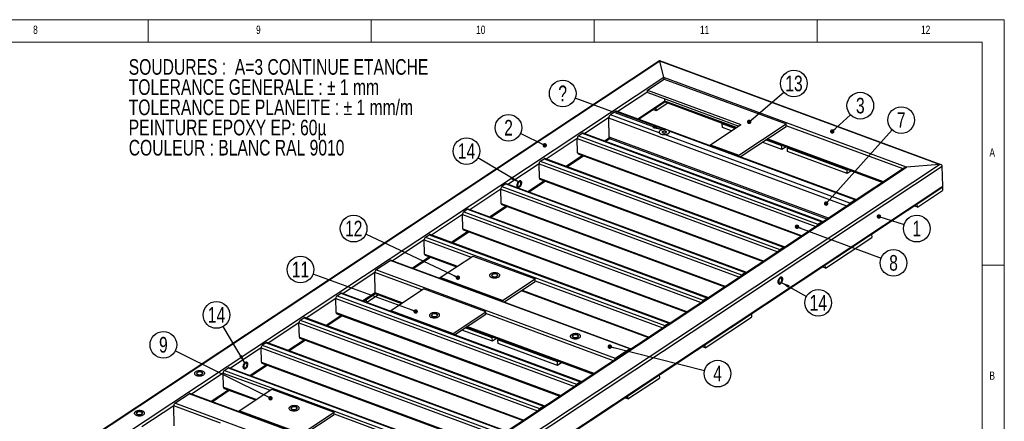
# Model space of a CAD drawing. Header units: millimetres. Extents: x 5 to 589, y 5 to 415.
# Tile 18 of 18: x 368 to 589, y 325 to 415. Entities that reach past the tile are written whole.
import ezdxf

# ---------------------------------------------------------------- set-up
doc = ezdxf.new("R2010")
doc.units = ezdxf.units.MM
doc.layers.add('NOTES', color=6, linetype='Continuous')
doc.layers.add('TRAIT-FINS', color=9, linetype='Continuous')
doc.layers.add('TRAIT-FORT', color=4, linetype='Continuous', lineweight=25)
doc.styles.add('SLDTEXTSTYLE0', font='TXT', dxfattribs={"width": 0.75})
doc.dimstyles.new('SLDDIMSTYLE3', dxfattribs={"dimtxt": 0.18, "dimasz": 1, "dimexe": 0, "dimexo": 0.0625, "dimgap": 0, "dimtad": 0, "dimtih": 1, "dimtoh": 1, "dimdec": 0, "dimrnd": 1e-09, "dimzin": 0, "dimdsep": 46, "dimtxsty": 'Standard', "dimblk1": 'DOT', "dimblk2": 'DOT', "dimsah": 1, "dimcen": 0.09, "dimadec": 0, "dimazin": 0, "dimtfac": 1, "dimtdec": 0, "dimtofl": 0, "dimtmove": 0, "dimatfit": 3, "dimldrblk": 'DOT', "dimfxl": 1, "dimfrac": 2, "dimtolj": 1, "dimtzin": 0, "dimarcsym": 0})
doc.dimstyles.new('SLDDIMSTYLE8', dxfattribs={"dimtxt": 0.18, "dimasz": 2, "dimexe": 0, "dimexo": 0.0625, "dimgap": 0, "dimtad": 0, "dimtih": 1, "dimtoh": 1, "dimdec": 0, "dimrnd": 1e-09, "dimzin": 0, "dimdsep": 46, "dimtxsty": 'Standard', "dimsah": 1, "dimcen": 0.09, "dimadec": 0, "dimazin": 0, "dimtfac": 2, "dimtdec": 0, "dimtofl": 0, "dimtmove": 0, "dimatfit": 3, "dimfxl": 1, "dimfrac": 2, "dimtolj": 1, "dimtzin": 0, "dimarcsym": 0})

# ---------------------------------------------------------------- blocks, each defined once
blk = doc.blocks.new('SW_NOTE_0')
at = {"layer": 'NOTES', "color": 0, "char_height": 3.5, "attachment_point": 1, "style": 'SLDTEXTSTYLE0'}
for s, insert in [('SOUDURES :  A=3 CONTINUE ETANCHE', (0, 4.51)), ('TOLERANCE GENERALE : ± 1 mm', (0, -0.01)), ('TOLERANCE DE PLANEITE : ± 1 mm/m', (0, -4.54)), ('PEINTURE EPOXY EP: 60µ', (0, -9.07)), ('COULEUR : BLANC RAL 9010', (0, -13.59))]:
    blk.add_mtext(s, dxfattribs=dict(at, insert=insert))
blk = doc.blocks.new('SW_NOTE_10')
at = {"layer": 'NOTES', "color": 0}
blk.add_circle((2.85, -0.91), 2.99, dxfattribs=at)
at = {"layer": 'NOTES', "color": 0, "insert": (2.85, 0.86), "char_height": 3.5, "attachment_point": 2, "style": 'SLDTEXTSTYLE0'}
blk.add_mtext('1', dxfattribs=at)
blk = doc.blocks.new('_DOT')
at = {"color": 0, "linetype": 'ByBlock', "lineweight": -2}
blk.add_line((-0.5, 0), (-1, 0), dxfattribs=at)
at = {"color": 0, "linetype": 'ByBlock', "const_width": 0.5}
blk.add_lwpolyline([(-0.25, 0, 1), (0.25, 0, 1)], format="xyb", close=True, dxfattribs=at)
blk = doc.blocks.new('SW_NOTE_11')
at = {"layer": 'NOTES', "color": 0}
blk.add_circle((2.62, -1.44), 2.99, dxfattribs=at)
at = {"layer": 'NOTES', "color": 0, "insert": (2.63, 0.32), "char_height": 3.5, "attachment_point": 2, "style": 'SLDTEXTSTYLE0'}
blk.add_mtext('14', dxfattribs=at)
blk = doc.blocks.new('SW_NOTE_12')
at = {"layer": 'NOTES', "color": 0}
blk.add_circle((2.9, -0.73), 2.99, dxfattribs=at)
at = {"layer": 'NOTES', "color": 0, "insert": (2.9, 1.04), "char_height": 3.5, "attachment_point": 2, "style": 'SLDTEXTSTYLE0'}
blk.add_mtext('4', dxfattribs=at)
blk = doc.blocks.new('SW_NOTE_14')
at = {"layer": 'NOTES', "color": 0}
blk.add_circle((2.27, 1.94), 2.99, dxfattribs=at)
at = {"layer": 'NOTES', "color": 0, "insert": (2.28, 3.71), "char_height": 3.5, "attachment_point": 2, "style": 'SLDTEXTSTYLE0'}
blk.add_mtext('13', dxfattribs=at)
blk = doc.blocks.new('SW_NOTE_15')
at = {"layer": 'NOTES', "color": 0}
blk.add_circle((2.2, 2.02), 2.99, dxfattribs=at)
at = {"layer": 'NOTES', "color": 0, "insert": (2.2, 3.79), "char_height": 3.5, "attachment_point": 2, "style": 'SLDTEXTSTYLE0'}
blk.add_mtext('3', dxfattribs=at)
blk = doc.blocks.new('SW_NOTE_16')
at = {"layer": 'NOTES', "color": 0}
blk.add_circle((-2.69, 1.3), 2.99, dxfattribs=at)
at = {"layer": 'NOTES', "color": 0, "insert": (-2.68, 3.07), "char_height": 3.5, "attachment_point": 2, "style": 'SLDTEXTSTYLE0'}
blk.add_mtext('2', dxfattribs=at)
blk = doc.blocks.new('SW_NOTE_17')
at = {"layer": 'NOTES', "color": 0}
blk.add_circle((2.8, -1.05), 2.99, dxfattribs=at)
at = {"layer": 'NOTES', "color": 0, "insert": (2.8, 0.72), "char_height": 3.5, "attachment_point": 2, "style": 'SLDTEXTSTYLE0'}
blk.add_mtext('8', dxfattribs=at)
blk = doc.blocks.new('SW_NOTE_18')
at = {"layer": 'NOTES', "color": 0}
blk.add_circle((-2.7, 1.27), 2.99, dxfattribs=at)
at = {"layer": 'NOTES', "color": 0, "insert": (-2.69, 3.04), "char_height": 3.5, "attachment_point": 2, "style": 'SLDTEXTSTYLE0'}
blk.add_mtext('12', dxfattribs=at)
blk = doc.blocks.new('SW_NOTE_19')
at = {"layer": 'NOTES', "color": 0}
blk.add_circle((-2.81, 1.02), 2.99, dxfattribs=at)
at = {"layer": 'NOTES', "color": 0, "insert": (-2.8, 2.79), "char_height": 3.5, "attachment_point": 2, "style": 'SLDTEXTSTYLE0'}
blk.add_mtext('11', dxfattribs=at)
blk = doc.blocks.new('SW_NOTE_20')
at = {"layer": 'NOTES', "color": 0}
blk.add_circle((-2.67, 1.33), 2.99, dxfattribs=at)
at = {"layer": 'NOTES', "color": 0, "insert": (-2.67, 3.1), "char_height": 3.5, "attachment_point": 2, "style": 'SLDTEXTSTYLE0'}
blk.add_mtext('9', dxfattribs=at)
blk = doc.blocks.new('SW_NOTE_25')
at = {"layer": 'NOTES', "color": 0}
blk.add_circle((2, 2.22), 2.99, dxfattribs=at)
at = {"layer": 'NOTES', "color": 0, "insert": (2, 3.99), "char_height": 3.5, "attachment_point": 2, "style": 'SLDTEXTSTYLE0'}
blk.add_mtext('7', dxfattribs=at)
blk = doc.blocks.new('SW_NOTE_26')
at = {"layer": 'NOTES', "color": 0}
blk.add_circle((-1.53, 2.57), 2.99, dxfattribs=at)
at = {"layer": 'NOTES', "color": 0, "insert": (-1.52, 4.33), "char_height": 3.5, "attachment_point": 2, "style": 'SLDTEXTSTYLE0'}
blk.add_mtext('14', dxfattribs=at)
blk = doc.blocks.new('SW_NOTE_27')
at = {"layer": 'NOTES', "color": 0}
blk.add_circle((-2.56, 1.53), 2.99, dxfattribs=at)
at = {"layer": 'NOTES', "color": 0, "insert": (-2.55, 3.3), "char_height": 3.5, "attachment_point": 2, "style": 'SLDTEXTSTYLE0'}
blk.add_mtext('14', dxfattribs=at)
blk = doc.blocks.new('SW_NOTE_28')
at = {"layer": 'NOTES', "color": 0}
blk.add_circle((-2.8, 1.03), 2.99, dxfattribs=at)
at = {"layer": 'NOTES', "color": 0, "insert": (-2.8, 2.8), "char_height": 3.5, "attachment_point": 2, "style": 'SLDTEXTSTYLE0'}
blk.add_mtext('?', dxfattribs=at)

msp = doc.modelspace()

# ---------------------------------------------------------------- linework, layer by layer
at = {"lineweight": 18}
for p, q in [((589, 415), (5, 415)), ((397, 415), (397, 410)), ((447, 410), (447, 415)), ((497, 415), (497, 410)), ((547, 410), (547, 415)), ((589, 5), (589, 415)), ((584, 410), (10, 410)), ((584, 10), (584, 410)), ((584, 360), (589, 360))]:
    msp.add_line(p, q, dxfattribs=at)
at = {"layer": 'TRAIT-FINS', "lineweight": 18, "flags": 128}
for points in [[(513.03, 390.02), (513.16, 389.95), (513.22, 389.86), (513.2, 389.77), (513.12, 389.68), (512.97, 389.61), (512.79, 389.58), (512.6, 389.58), (512.43, 389.62), (512.31, 389.69), (512.25, 389.78), (512.26, 389.88), (512.35, 389.96), (512.49, 390.03), (512.67, 390.06), (512.86, 390.06), (513.03, 390.02)], [(475.14, 358.01), (475.33, 357.9), (475.42, 357.77), (475.4, 357.63), (475.27, 357.5), (475.05, 357.4), (474.78, 357.35), (474.5, 357.35), (474.24, 357.41), (474.06, 357.52), (473.97, 357.65), (473.99, 357.79), (474.11, 357.92), (474.33, 358.02), (474.6, 358.07), (474.89, 358.07), (475.14, 358.01)], [(461.64, 349.08), (461.83, 348.97), (461.92, 348.84), (461.9, 348.7), (461.77, 348.57), (461.56, 348.47), (461.29, 348.42), (461, 348.42), (460.74, 348.48), (460.56, 348.59), (460.47, 348.72), (460.49, 348.86), (460.62, 348.99), (460.83, 349.09), (461.1, 349.14), (461.39, 349.14), (461.64, 349.08)], [(493.25, 344.37), (493.44, 344.27), (493.53, 344.13), (493.51, 343.99), (493.38, 343.86), (493.16, 343.76), (492.89, 343.71), (492.6, 343.72), (492.35, 343.78), (492.16, 343.88), (492.07, 344.01), (492.09, 344.16), (492.22, 344.29), (492.44, 344.39), (492.71, 344.44), (492.99, 344.43), (493.25, 344.37)], [(408.96, 336.06), (409.14, 335.95), (409.23, 335.82), (409.21, 335.68), (409.09, 335.55), (408.87, 335.45), (408.6, 335.4), (408.31, 335.4), (408.06, 335.46), (407.87, 335.57), (407.78, 335.7), (407.8, 335.84), (407.93, 335.97), (408.15, 336.07), (408.42, 336.12), (408.7, 336.12), (408.96, 336.06)], [(395.46, 327.13), (395.65, 327.02), (395.74, 326.89), (395.72, 326.75), (395.59, 326.62), (395.37, 326.52), (395.1, 326.47), (394.82, 326.47), (394.56, 326.53), (394.37, 326.64), (394.28, 326.77), (394.3, 326.91), (394.43, 327.04), (394.65, 327.14), (394.92, 327.19), (395.2, 327.19), (395.46, 327.13)], [(430.15, 328.24), (430.34, 328.13), (430.43, 328), (430.41, 327.86), (430.28, 327.73), (430.06, 327.63), (429.79, 327.58), (429.51, 327.58), (429.25, 327.64), (429.06, 327.75), (428.97, 327.88), (428.99, 328.02), (429.12, 328.15), (429.34, 328.25), (429.61, 328.3), (429.9, 328.3), (430.15, 328.24)]]:
    msp.add_lwpolyline(points, dxfattribs=at)
at = {"layer": 'TRAIT-FORT', "lineweight": 25}
for p, q in [((511.69, 405.8), (376.3, 316.21)), ((511.74, 405.68), (376.74, 316.35)), ((574.82, 382.51), (511.7, 405.8)), ((574.43, 382.55), (511.74, 405.68)), ((512.66, 402.04), (511.74, 405.68)), ((512.66, 402.04), (390.07, 320.92)), ((567.09, 381.95), (512.66, 402.04)), ((509, 399.24), (512.74, 401.71)), ((512.74, 401.71), (540.04, 391.64)), ((509.02, 398.84), (502.3, 394.4)), ((509, 399.24), (529.94, 391.52)), ((509.02, 398.71), (509, 399.24)), ((509.02, 398.71), (529.43, 391.18)), ((512.87, 396.78), (506.77, 392.75)), ((506.94, 392.68), (512.85, 396.59)), ((510.94, 394.6), (510.92, 395.32)), ((513.55, 396.33), (510.94, 394.6)), ((512.87, 396.78), (512.85, 397.3)), ((512.85, 396.59), (528.74, 390.73)), ((528.94, 390.85), (512.87, 396.78)), ((501.78, 394.46), (500.64, 393.71)), ((511.61, 389.67), (500.64, 393.71)), ((512.79, 390.4), (501.78, 394.46)), ((513.35, 390.32), (502, 394.51)), ((510.94, 394.6), (510.23, 394.86)), ((500.29, 393.07), (494.83, 389.46)), ((500.39, 388.66), (500.28, 392.93)), ((553.68, 373.22), (500.28, 392.93)), ((523.09, 386.99), (529.94, 391.52)), ((525.74, 391.64), (525.93, 391.76)), ((528.55, 390.6), (525.74, 391.64)), ((525.76, 390.84), (525.74, 391.64)), ((529.46, 384.64), (540.04, 391.64)), ((529.74, 384.27), (540.06, 391.1)), ((540.06, 391.1), (540.04, 391.64)), ((566.28, 381.56), (540.06, 391.24)), ((493.49, 388.98), (494.34, 389.54)), ((493.49, 388.98), (547.19, 369.16)), ((494.34, 389.54), (548.05, 369.72)), ((548.22, 369.76), (494.51, 389.57)), ((554.35, 373.9), (512.75, 389.25)), ((512.79, 390.4), (512.84, 390.39)), ((555.71, 374.69), (513.52, 390.26)), ((555.48, 374.65), (513.83, 390.01)), ((527.78, 390.09), (525.76, 390.84)), ((493.21, 388.39), (486.25, 383.78)), ((493.3, 385.19), (493.21, 388.39)), ((493.21, 388.39), (546.75, 368.64)), ((500.41, 388.54), (499.3, 387.8)), ((499.47, 387.74), (500.47, 388.4)), ((549.59, 370.51), (500.39, 388.66)), ((500.56, 388.34), (549.33, 370.34)), ((523.09, 386.99), (529.46, 384.64)), ((523.1, 386.72), (523.09, 386.99)), ((539.11, 385.91), (534.68, 387.55)), ((539.09, 386.71), (535.45, 388.05)), ((535.64, 388.18), (561.73, 378.55)), ((561.93, 378.68), (535.83, 388.31)), ((539.28, 386.84), (539.09, 386.71)), ((539.11, 385.91), (539.09, 386.71)), ((540.07, 386.54), (539.11, 385.91)), ((494.42, 384.58), (490.72, 382.13)), ((490.89, 382.06), (494.59, 384.51)), ((493.3, 385.19), (543.68, 366.6)), ((493.42, 384.95), (543.48, 366.48)), ((529.47, 384.37), (529.46, 384.64)), ((540.37, 386.24), (540.56, 386.37)), ((553.72, 381.31), (540.37, 386.24)), ((540.39, 385.44), (540.37, 386.24)), ((553.74, 380.51), (540.39, 385.44)), ((439.43, 293.22), (574.43, 382.55)), ((439.52, 292.5), (575.09, 382.21)), ((484.64, 382.71), (477.67, 378.1)), ((484.72, 379.51), (484.64, 382.71)), ((484.64, 382.71), (538.17, 362.96)), ((484.91, 383.3), (485.76, 383.86)), ((484.91, 383.3), (538.62, 363.48)), ((485.76, 383.86), (539.47, 364.05)), ((539.64, 364.08), (485.93, 383.9)), ((574.43, 382.55), (567.09, 381.95)), ((575.21, 377.68), (575.09, 382.21)), ((566.65, 381.81), (438.46, 296.99)), ((438.51, 296.87), (567.09, 381.95)), ((553.91, 381.44), (553.72, 381.31)), ((553.74, 380.51), (553.72, 381.31)), ((554.7, 381.15), (553.74, 380.51)), ((439.64, 287.97), (575.21, 377.68)), ((477.18, 378.19), (476.33, 377.62)), ((477.18, 378.19), (530.89, 358.37)), ((531.06, 358.4), (477.35, 378.22)), ((485.84, 378.9), (482.14, 376.45)), ((482.31, 376.39), (486.01, 378.84)), ((484.72, 379.51), (535.1, 360.93)), ((484.84, 379.27), (534.9, 360.8)), ((439.62, 287.78), (575.01, 377.37)), ((476.06, 377.04), (469.09, 372.42)), ((476.14, 373.84), (476.06, 377.04)), ((476.06, 377.04), (529.59, 357.28)), ((476.33, 377.62), (530.04, 357.81)), ((569.5, 372.99), (575.17, 376.75)), ((575.15, 377.5), (575.17, 376.75)), ((476.14, 373.84), (526.52, 355.25)), ((476.26, 373.59), (526.32, 355.12)), ((554.35, 373.9), (555.48, 374.65)), ((569.5, 372.99), (568.8, 373.26)), ((569.5, 372.99), (569.48, 373.71)), ((467.48, 371.36), (460.51, 366.75)), ((467.56, 368.16), (467.48, 371.36)), ((467.48, 371.36), (521.01, 351.61)), ((468.6, 372.51), (467.75, 371.95)), ((467.75, 371.95), (521.46, 352.13)), ((468.6, 372.51), (522.31, 352.69)), ((522.48, 352.73), (468.77, 372.54)), ((477.26, 373.22), (473.56, 370.77)), ((473.73, 370.71), (477.44, 373.16)), ((547.19, 369.16), (548.05, 369.72)), ((547.2, 368.96), (548.05, 369.52)), ((548, 369.49), (548.02, 369.48)), ((459.17, 366.27), (460.02, 366.83)), ((460.02, 366.83), (513.73, 347.02)), ((513.9, 347.05), (460.19, 366.86)), ((468.68, 367.55), (464.98, 365.1)), ((465.15, 365.03), (468.86, 367.48)), ((467.56, 368.16), (517.94, 349.57)), ((467.69, 367.91), (517.74, 349.44)), ((559.23, 366.93), (559.25, 366.21)), ((458.9, 365.68), (451.77, 360.97)), ((458.98, 362.48), (458.9, 365.68)), ((458.9, 365.68), (469.43, 361.8)), ((459.17, 366.27), (512.88, 346.45)), ((548.86, 359.34), (559.25, 366.21)), ((458.98, 362.48), (466.35, 359.76)), ((459.11, 362.24), (466.16, 359.64)), ((538.62, 363.48), (539.47, 364.05)), ((538.62, 363.28), (539.47, 363.85)), ((539.42, 363.81), (539.45, 363.8)), ((448.07, 358.92), (451.28, 361.05)), ((504.99, 341.23), (451.28, 361.05)), ((505.16, 341.27), (451.45, 361.08)), ((460.1, 361.87), (456.24, 359.31)), ((456.42, 359.25), (460.28, 361.81)), ((462.49, 357.21), (469.81, 362.05)), ((469.81, 362.05), (483.77, 356.9)), ((548.86, 359.34), (548.84, 360.05)), ((447.8, 358.34), (440.67, 353.62)), ((447.92, 353.81), (447.8, 358.34)), ((458.33, 354.45), (447.8, 358.34)), ((501.78, 339.11), (448.07, 358.92)), ((530.04, 357.81), (530.89, 358.37)), ((530.89, 358.17), (530.04, 357.61)), ((530.84, 358.14), (530.87, 358.13)), ((548.86, 359.34), (548.15, 359.6)), ((462.49, 357.01), (462.49, 357.21)), ((476.45, 352.06), (462.49, 357.21)), ((476.45, 352.06), (483.77, 356.9)), ((476.78, 351.74), (483.78, 356.37)), ((483.78, 356.37), (483.77, 356.9)), ((483.78, 356.5), (512.43, 345.93)), ((439.33, 353.14), (440.18, 353.7)), ((440.18, 353.7), (493.89, 333.89)), ((494.06, 333.92), (440.35, 353.74)), ((447.92, 353.81), (445.14, 351.97)), ((445.31, 351.91), (447.95, 353.65)), ((453.97, 351.57), (447.92, 353.81)), ((448.04, 353.56), (453.78, 351.44)), ((451.39, 349.86), (458.71, 354.71)), ((472.67, 349.56), (458.71, 354.71)), ((480.64, 354.29), (509.17, 343.77)), ((480.84, 354.42), (509.36, 343.9)), ((439.06, 352.55), (432.4, 348.15)), ((439.14, 349.36), (439.06, 352.55)), ((439.06, 352.55), (492.59, 332.8)), ((439.33, 353.14), (493.04, 333.33)), ((445.99, 351.66), (445.97, 352.34)), ((448.6, 353.35), (446.02, 351.64)), ((476.45, 351.86), (476.45, 352.06)), ((521.46, 352.13), (522.31, 352.69)), ((522.31, 352.49), (521.46, 351.93)), ((522.26, 352.46), (522.29, 352.45)), ((439.14, 349.36), (489.52, 330.77)), ((439.27, 349.11), (489.33, 330.64)), ((451.39, 349.66), (451.39, 349.86)), ((451.39, 349.86), (465.35, 344.71)), ((465.35, 344.71), (472.67, 349.56)), ((465.68, 344.39), (472.68, 349.02)), ((472.68, 349.02), (472.67, 349.56)), ((501.33, 338.58), (472.68, 349.16)), ((532.26, 349.08), (532.28, 348.36)), ((430.79, 347.08), (423.9, 342.52)), ((430.88, 343.89), (430.79, 347.08)), ((430.79, 347.08), (484.33, 327.33)), ((431.06, 347.67), (431.91, 348.23)), ((431.06, 347.67), (484.77, 327.86)), ((431.91, 348.23), (485.62, 328.42)), ((485.79, 328.45), (432.09, 348.27)), ((440.26, 348.74), (436.88, 346.5)), ((437.05, 346.44), (440.44, 348.68)), ((512.88, 346.45), (513.73, 347.02)), ((512.88, 346.25), (513.73, 346.82)), ((513.68, 346.78), (513.71, 346.77)), ((521.89, 341.49), (532.28, 348.36)), ((465.35, 344.51), (465.35, 344.71)), ((474.17, 342.93), (467.3, 345.46)), ((474.14, 343.73), (468.07, 345.97)), ((468.26, 346.1), (496.78, 335.58)), ((496.98, 335.7), (468.46, 346.23)), ((423.41, 342.61), (422.56, 342.05)), ((423.41, 342.61), (477.12, 322.79)), ((477.29, 322.83), (423.58, 342.64)), ((432, 343.27), (428.37, 340.87)), ((428.55, 340.81), (432.17, 343.21)), ((430.88, 343.89), (481.25, 325.3)), ((431, 343.64), (481.06, 325.17)), ((474.33, 343.86), (474.14, 343.73)), ((474.17, 342.93), (474.14, 343.73)), ((475.12, 343.57), (474.17, 342.93)), ((475.42, 343.26), (475.61, 343.39)), ((488.77, 338.34), (475.42, 343.26)), ((475.44, 342.46), (475.42, 343.26)), ((488.79, 337.54), (475.44, 342.46)), ((422.29, 341.46), (415.4, 336.9)), ((422.37, 338.26), (422.29, 341.46)), ((422.29, 341.46), (475.82, 321.71)), ((422.56, 342.05), (476.27, 322.23)), ((504.99, 341.23), (501.78, 339.11)), ((504.99, 341.03), (501.78, 338.91)), ((504.97, 340.99), (504.94, 341)), ((521.89, 341.49), (521.18, 341.75)), ((521.89, 341.49), (521.87, 342.2)), ((422.37, 338.26), (472.75, 319.67)), ((422.5, 338.01), (472.56, 319.54)), ((488.96, 338.46), (488.77, 338.34)), ((488.79, 337.54), (488.77, 338.34)), ((489.75, 338.17), (488.79, 337.54)), ((413.79, 335.83), (406.66, 331.12)), ((413.87, 332.63), (413.79, 335.83)), ((413.79, 335.83), (424.32, 331.95)), ((414.06, 336.42), (414.91, 336.98)), ((414.06, 336.42), (467.77, 316.6)), ((414.91, 336.98), (468.62, 317.17)), ((468.79, 317.2), (415.08, 337.02)), ((423.5, 337.65), (419.87, 335.25)), ((420.04, 335.18), (423.67, 337.58)), ((493.04, 333.33), (493.89, 333.89)), ((493.04, 333.13), (493.89, 333.69)), ((493.84, 333.65), (493.87, 333.65)), ((504.55, 330.02), (511.64, 334.71)), ((511.62, 335.42), (511.64, 334.71)), ((414.99, 332.02), (411.13, 329.47)), ((411.3, 329.4), (415.17, 331.96)), ((413.87, 332.63), (421.24, 329.91)), ((414, 332.39), (421.05, 329.79)), ((417.38, 327.36), (424.7, 332.2)), ((424.7, 332.2), (438.66, 327.05)), ((402.96, 329.07), (406.17, 331.2)), ((456.67, 309.26), (402.96, 329.07)), ((459.88, 311.38), (406.17, 331.2)), ((460.05, 311.42), (406.34, 331.23)), ((504.55, 330.02), (503.85, 330.28)), ((504.55, 330.02), (504.53, 330.73)), ((402.69, 328.49), (395.56, 323.77)), ((402.81, 323.96), (402.69, 328.49)), ((413.22, 324.6), (402.69, 328.49)), ((417.38, 327.16), (417.38, 327.36)), ((431.34, 322.21), (417.38, 327.36)), ((431.34, 322.21), (438.66, 327.05)), ((438.67, 326.52), (438.66, 327.05)), ((484.77, 327.86), (485.62, 328.42)), ((484.78, 327.66), (485.63, 328.22)), ((485.58, 328.18), (485.6, 328.18)), ((431.67, 321.89), (438.67, 326.52)), ((438.67, 326.65), (467.32, 316.08))]:
    msp.add_line(p, q, dxfattribs=at)
at = {"layer": 'TRAIT-FORT', "lineweight": 25, "flags": 128}
for points in [[(512.79, 390.4), (512.61, 390.39), (512.44, 390.37), (512.27, 390.34), (512.11, 390.3), (511.97, 390.24), (511.84, 390.17), (511.74, 390.1), (511.66, 390.02), (511.61, 389.93), (511.58, 389.84), (511.58, 389.75), (511.61, 389.67)], [(511.82, 390.16), (511.72, 390.08), (511.65, 390), (511.6, 389.91), (511.58, 389.83), (511.58, 389.74), (511.62, 389.65), (511.67, 389.57), (511.76, 389.49), (511.86, 389.43), (511.99, 389.37), (512.13, 389.32), (512.29, 389.28), (512.46, 389.26), (512.63, 389.25), (512.81, 389.25), (512.98, 389.26), (513.15, 389.29), (513.31, 389.33), (513.46, 389.39), (513.58, 389.45), (513.69, 389.52), (513.78, 389.6), (513.84, 389.69), (513.88, 389.77), (513.88, 389.86), (513.87, 389.95), (513.82, 390.03), (513.75, 390.11), (513.66, 390.18), (513.54, 390.25), (513.4, 390.3), (513.25, 390.35), (513.09, 390.38), (512.92, 390.39), (512.74, 390.4), (512.57, 390.39), (512.39, 390.37), (512.23, 390.33), (512.08, 390.28), (511.94, 390.22), (511.82, 390.16)], [(512.41, 389.94), (512.35, 389.89), (512.32, 389.84), (512.32, 389.79), (512.35, 389.74), (512.4, 389.69), (512.48, 389.65), (512.57, 389.63), (512.67, 389.62), (512.78, 389.62), (512.89, 389.63), (512.98, 389.66), (513.06, 389.7), (513.11, 389.75), (513.14, 389.8), (513.14, 389.86), (513.11, 389.91), (513.06, 389.95), (512.98, 389.99), (512.89, 390.01), (512.79, 390.03), (512.68, 390.02), (512.58, 390.01), (512.48, 389.98), (512.41, 389.94)], [(512.75, 389.25), (512.93, 389.26), (513.1, 389.28), (513.26, 389.32), (513.41, 389.37), (513.55, 389.43), (513.66, 389.5), (513.76, 389.58), (513.83, 389.66), (513.87, 389.75), (513.88, 389.84), (513.87, 389.93), (513.83, 390.01)], [(480.21, 377.45), (480.31, 377.52), (480.39, 377.61), (480.47, 377.73), (480.54, 377.85), (480.6, 377.99), (480.65, 378.13), (480.68, 378.27), (480.69, 378.41), (480.69, 378.54), (480.67, 378.65), (480.63, 378.75), (480.58, 378.83), (480.52, 378.89), (480.44, 378.92), (480.36, 378.92), (480.27, 378.9), (480.18, 378.85), (480.09, 378.78), (480, 378.68), (479.92, 378.57), (479.85, 378.44), (479.79, 378.31), (479.74, 378.17), (479.71, 378.02), (479.7, 377.89), (479.7, 377.76), (479.72, 377.64), (479.76, 377.54), (479.81, 377.46), (479.88, 377.41), (479.95, 377.38), (480.03, 377.38), (480.12, 377.4), (480.21, 377.45)], [(480.21, 377.45), (480.12, 377.4), (480.03, 377.38), (479.95, 377.38), (479.88, 377.41), (479.81, 377.46), (479.76, 377.54), (479.72, 377.64), (479.7, 377.76), (479.7, 377.89), (479.71, 378.02), (479.74, 378.17), (479.79, 378.31), (479.85, 378.44), (479.92, 378.57), (480, 378.68), (480.09, 378.78), (480.18, 378.85), (480.27, 378.9), (480.36, 378.92), (480.44, 378.92), (480.52, 378.89), (480.58, 378.83), (480.63, 378.75), (480.67, 378.65), (480.69, 378.54), (480.69, 378.41), (480.68, 378.27), (480.65, 378.13), (480.6, 377.99), (480.54, 377.85), (480.47, 377.73), (480.39, 377.61), (480.31, 377.52), (480.21, 377.45)], [(480.21, 377.65), (480.29, 377.71), (480.36, 377.79), (480.42, 377.89), (480.47, 378), (480.52, 378.12), (480.54, 378.24), (480.55, 378.35), (480.54, 378.46), (480.52, 378.55), (480.48, 378.62), (480.43, 378.67), (480.37, 378.7), (480.3, 378.7), (480.22, 378.67), (480.14, 378.62), (480.07, 378.55), (480, 378.46), (479.94, 378.35), (479.9, 378.23), (479.86, 378.11), (479.84, 378), (479.84, 377.89), (479.86, 377.79), (479.89, 377.71), (479.93, 377.65), (479.99, 377.61), (480.06, 377.6), (480.13, 377.61), (480.21, 377.65)], [(473.78, 358.05), (473.68, 357.97), (473.61, 357.89), (473.56, 357.8), (473.54, 357.72), (473.54, 357.63), (473.58, 357.54), (473.63, 357.46), (473.72, 357.38), (473.82, 357.31), (473.95, 357.26), (474.09, 357.21), (474.25, 357.17), (474.42, 357.15), (474.59, 357.13), (474.77, 357.14), (474.94, 357.15), (475.11, 357.18), (475.27, 357.22), (475.42, 357.28), (475.55, 357.34), (475.65, 357.41), (475.74, 357.49), (475.8, 357.57), (475.84, 357.66), (475.84, 357.75), (475.83, 357.84), (475.78, 357.92), (475.71, 358), (475.62, 358.07), (475.5, 358.14), (475.37, 358.19), (475.21, 358.24), (475.05, 358.27), (474.88, 358.28), (474.7, 358.29), (474.53, 358.28), (474.35, 358.26), (474.19, 358.22), (474.04, 358.17), (473.9, 358.11), (473.78, 358.05)], [(473.78, 358.05), (473.68, 357.97), (473.61, 357.89), (473.56, 357.8), (473.54, 357.72), (473.54, 357.63), (473.58, 357.54), (473.63, 357.46), (473.72, 357.38), (473.82, 357.31), (473.95, 357.26), (474.09, 357.21), (474.25, 357.17), (474.42, 357.15), (474.59, 357.13), (474.77, 357.14), (474.94, 357.15), (475.11, 357.18), (475.27, 357.22), (475.42, 357.28), (475.55, 357.34), (475.65, 357.41), (475.74, 357.49), (475.8, 357.57), (475.84, 357.66), (475.84, 357.75), (475.83, 357.84), (475.78, 357.92), (475.71, 358), (475.62, 358.07), (475.5, 358.14), (475.37, 358.19), (475.21, 358.24), (475.05, 358.27), (474.88, 358.28), (474.7, 358.29), (474.53, 358.28), (474.35, 358.26), (474.19, 358.22), (474.04, 358.17), (473.9, 358.11), (473.78, 358.05)], [(474.19, 357.9), (474.12, 357.84), (474.07, 357.78), (474.05, 357.71), (474.06, 357.64), (474.1, 357.58), (474.16, 357.52), (474.25, 357.47), (474.35, 357.43), (474.47, 357.41), (474.6, 357.39), (474.74, 357.39), (474.87, 357.41), (474.99, 357.43), (475.1, 357.47), (475.2, 357.52), (475.27, 357.58), (475.31, 357.65), (475.33, 357.71), (475.32, 357.78), (475.29, 357.84), (475.22, 357.9), (475.14, 357.95), (475.03, 357.99), (474.91, 358.02), (474.78, 358.03), (474.65, 358.03), (474.51, 358.01), (474.39, 357.99), (474.28, 357.95), (474.19, 357.9)], [(538.78, 355.84), (538.87, 355.91), (538.95, 356.01), (539.03, 356.12), (539.11, 356.24), (539.16, 356.38), (539.21, 356.52), (539.24, 356.66), (539.25, 356.8), (539.25, 356.93), (539.23, 357.05), (539.19, 357.15), (539.14, 357.22), (539.08, 357.28), (539, 357.31), (538.92, 357.31), (538.83, 357.29), (538.74, 357.24), (538.65, 357.17), (538.56, 357.07), (538.48, 356.96), (538.41, 356.84), (538.35, 356.7), (538.31, 356.56), (538.28, 356.42), (538.26, 356.28), (538.27, 356.15), (538.29, 356.03), (538.32, 355.93), (538.37, 355.86), (538.44, 355.8), (538.51, 355.77), (538.6, 355.77), (538.68, 355.79), (538.78, 355.84)], [(538.78, 355.84), (538.69, 355.79), (538.6, 355.77), (538.51, 355.77), (538.44, 355.8), (538.37, 355.86), (538.32, 355.93), (538.29, 356.03), (538.27, 356.15), (538.26, 356.28), (538.28, 356.42), (538.31, 356.56), (538.35, 356.7), (538.41, 356.84), (538.48, 356.96), (538.56, 357.07), (538.65, 357.17), (538.74, 357.24), (538.83, 357.29), (538.92, 357.31), (539, 357.31), (539.08, 357.28), (539.14, 357.22), (539.19, 357.15), (539.23, 357.05), (539.25, 356.93), (539.25, 356.8), (539.24, 356.66), (539.21, 356.52), (539.17, 356.38), (539.11, 356.24), (539.03, 356.12), (538.95, 356.01), (538.87, 355.91), (538.78, 355.84)], [(538.77, 356.04), (538.85, 356.1), (538.92, 356.19), (538.98, 356.28), (539.04, 356.4), (539.08, 356.51), (539.1, 356.63), (539.11, 356.75), (539.1, 356.85), (539.08, 356.94), (539.04, 357.02), (538.99, 357.06), (538.93, 357.09), (538.86, 357.09), (538.78, 357.06), (538.71, 357.01), (538.63, 356.94), (538.56, 356.85), (538.5, 356.74), (538.46, 356.63), (538.42, 356.51), (538.41, 356.39), (538.4, 356.28), (538.42, 356.18), (538.45, 356.1), (538.5, 356.04), (538.55, 356), (538.62, 355.99), (538.69, 356), (538.77, 356.04)], [(460.28, 349.12), (460.19, 349.04), (460.11, 348.96), (460.06, 348.87), (460.04, 348.78), (460.05, 348.7), (460.08, 348.61), (460.14, 348.53), (460.22, 348.45), (460.33, 348.38), (460.45, 348.32), (460.6, 348.28), (460.75, 348.24), (460.92, 348.21), (461.09, 348.2), (461.27, 348.21), (461.45, 348.22), (461.61, 348.25), (461.77, 348.29), (461.92, 348.35), (462.05, 348.41), (462.16, 348.48), (462.24, 348.56), (462.3, 348.64), (462.34, 348.73), (462.35, 348.82), (462.33, 348.91), (462.28, 348.99), (462.21, 349.07), (462.12, 349.14), (462, 349.21), (461.87, 349.26), (461.72, 349.3), (461.55, 349.33), (461.38, 349.35), (461.21, 349.36), (461.03, 349.35), (460.86, 349.32), (460.69, 349.29), (460.54, 349.24), (460.4, 349.18), (460.28, 349.12)], [(460.28, 349.12), (460.19, 349.04), (460.11, 348.96), (460.06, 348.87), (460.04, 348.78), (460.05, 348.7), (460.08, 348.61), (460.14, 348.53), (460.22, 348.45), (460.33, 348.38), (460.45, 348.32), (460.6, 348.28), (460.75, 348.24), (460.92, 348.21), (461.09, 348.2), (461.27, 348.21), (461.45, 348.22), (461.61, 348.25), (461.77, 348.29), (461.92, 348.35), (462.05, 348.41), (462.16, 348.48), (462.24, 348.56), (462.3, 348.64), (462.34, 348.73), (462.35, 348.82), (462.33, 348.91), (462.28, 348.99), (462.21, 349.07), (462.12, 349.14), (462, 349.21), (461.87, 349.26), (461.72, 349.3), (461.55, 349.33), (461.38, 349.35), (461.21, 349.36), (461.03, 349.35), (460.86, 349.32), (460.69, 349.29), (460.54, 349.24), (460.4, 349.18), (460.28, 349.12)], [(460.69, 348.97), (460.62, 348.91), (460.57, 348.84), (460.55, 348.78), (460.56, 348.71), (460.6, 348.65), (460.66, 348.59), (460.75, 348.54), (460.86, 348.5), (460.98, 348.47), (461.11, 348.46), (461.24, 348.46), (461.37, 348.48), (461.5, 348.5), (461.61, 348.54), (461.7, 348.59), (461.77, 348.65), (461.82, 348.72), (461.84, 348.78), (461.83, 348.85), (461.79, 348.91), (461.73, 348.97), (461.64, 349.02), (461.53, 349.06), (461.41, 349.09), (461.28, 349.1), (461.15, 349.1), (461.02, 349.08), (460.89, 349.06), (460.78, 349.02), (460.69, 348.97)], [(491.89, 344.41), (491.79, 344.33), (491.72, 344.25), (491.67, 344.17), (491.65, 344.08), (491.65, 343.99), (491.68, 343.9), (491.74, 343.82), (491.82, 343.75), (491.93, 343.68), (492.06, 343.62), (492.2, 343.57), (492.36, 343.53), (492.53, 343.51), (492.7, 343.5), (492.88, 343.5), (493.05, 343.52), (493.22, 343.55), (493.38, 343.59), (493.52, 343.64), (493.65, 343.7), (493.76, 343.78), (493.85, 343.85), (493.91, 343.94), (493.94, 344.03), (493.95, 344.11), (493.93, 344.2), (493.89, 344.29), (493.82, 344.36), (493.72, 344.44), (493.61, 344.5), (493.47, 344.56), (493.32, 344.6), (493.16, 344.63), (492.99, 344.65), (492.81, 344.65), (492.63, 344.64), (492.46, 344.62), (492.3, 344.58), (492.15, 344.54), (492.01, 344.48), (491.89, 344.41)], [(491.89, 344.41), (491.79, 344.33), (491.72, 344.25), (491.67, 344.17), (491.65, 344.08), (491.65, 343.99), (491.68, 343.9), (491.74, 343.82), (491.82, 343.75), (491.93, 343.68), (492.06, 343.62), (492.2, 343.57), (492.36, 343.53), (492.53, 343.51), (492.7, 343.5), (492.88, 343.5), (493.05, 343.52), (493.22, 343.55), (493.38, 343.59), (493.52, 343.64), (493.65, 343.7), (493.76, 343.78), (493.85, 343.85), (493.91, 343.94), (493.94, 344.03), (493.95, 344.11), (493.93, 344.2), (493.89, 344.29), (493.82, 344.36), (493.72, 344.44), (493.61, 344.5), (493.47, 344.56), (493.32, 344.6), (493.16, 344.63), (492.99, 344.65), (492.81, 344.65), (492.63, 344.64), (492.46, 344.62), (492.3, 344.58), (492.15, 344.54), (492.01, 344.48), (491.89, 344.41)], [(492.29, 344.26), (492.22, 344.2), (492.18, 344.14), (492.16, 344.07), (492.17, 344.01), (492.21, 343.94), (492.27, 343.88), (492.36, 343.83), (492.46, 343.8), (492.58, 343.77), (492.71, 343.76), (492.85, 343.76), (492.98, 343.77), (493.1, 343.8), (493.21, 343.84), (493.31, 343.89), (493.38, 343.95), (493.42, 344.01), (493.44, 344.08), (493.43, 344.14), (493.39, 344.21), (493.33, 344.26), (493.24, 344.31), (493.14, 344.35), (493.02, 344.38), (492.89, 344.39), (492.75, 344.39), (492.62, 344.38), (492.5, 344.35), (492.39, 344.31), (492.29, 344.26)], [(418.81, 336.82), (418.9, 336.89), (418.99, 336.98), (419.07, 337.09), (419.14, 337.22), (419.2, 337.36), (419.24, 337.5), (419.27, 337.64), (419.28, 337.78), (419.28, 337.91), (419.26, 338.02), (419.22, 338.12), (419.17, 338.2), (419.11, 338.25), (419.03, 338.28), (418.95, 338.29), (418.86, 338.26), (418.77, 338.21), (418.68, 338.14), (418.59, 338.05), (418.51, 337.94), (418.44, 337.81), (418.38, 337.67), (418.34, 337.53), (418.31, 337.39), (418.29, 337.25), (418.3, 337.12), (418.32, 337.01), (418.35, 336.91), (418.4, 336.83), (418.47, 336.78), (418.54, 336.75), (418.63, 336.74), (418.72, 336.77), (418.81, 336.82)], [(418.81, 336.82), (418.72, 336.77), (418.63, 336.74), (418.54, 336.75), (418.47, 336.78), (418.4, 336.83), (418.35, 336.91), (418.32, 337.01), (418.3, 337.12), (418.29, 337.25), (418.31, 337.39), (418.34, 337.53), (418.38, 337.67), (418.44, 337.81), (418.51, 337.94), (418.59, 338.05), (418.68, 338.14), (418.77, 338.21), (418.86, 338.26), (418.95, 338.29), (419.03, 338.28), (419.11, 338.25), (419.17, 338.2), (419.22, 338.12), (419.26, 338.02), (419.28, 337.91), (419.28, 337.78), (419.27, 337.64), (419.24, 337.5), (419.2, 337.36), (419.14, 337.22), (419.07, 337.09), (418.99, 336.98), (418.9, 336.89), (418.81, 336.82)], [(418.8, 337.02), (418.88, 337.08), (418.95, 337.16), (419.01, 337.26), (419.07, 337.37), (419.11, 337.49), (419.13, 337.61), (419.14, 337.72), (419.14, 337.83), (419.11, 337.92), (419.07, 337.99), (419.02, 338.04), (418.96, 338.06), (418.89, 338.06), (418.81, 338.04), (418.74, 337.99), (418.66, 337.91), (418.6, 337.82), (418.54, 337.72), (418.49, 337.6), (418.45, 337.48), (418.44, 337.36), (418.44, 337.25), (418.45, 337.16), (418.48, 337.07), (418.53, 337.01), (418.59, 336.98), (418.65, 336.96), (418.73, 336.98), (418.8, 337.02)], [(407.6, 336.1), (407.5, 336.02), (407.43, 335.94), (407.38, 335.85), (407.35, 335.77), (407.36, 335.68), (407.39, 335.59), (407.45, 335.51), (407.53, 335.43), (407.64, 335.36), (407.76, 335.3), (407.91, 335.26), (408.06, 335.22), (408.23, 335.2), (408.41, 335.18), (408.58, 335.19), (408.76, 335.2), (408.93, 335.23), (409.09, 335.27), (409.23, 335.33), (409.36, 335.39), (409.47, 335.46), (409.55, 335.54), (409.62, 335.62), (409.65, 335.71), (409.66, 335.8), (409.64, 335.89), (409.6, 335.97), (409.53, 336.05), (409.43, 336.12), (409.32, 336.19), (409.18, 336.24), (409.03, 336.28), (408.87, 336.32), (408.69, 336.33), (408.52, 336.34), (408.34, 336.33), (408.17, 336.3), (408.01, 336.27), (407.85, 336.22), (407.72, 336.16), (407.6, 336.1)], [(407.6, 336.1), (407.5, 336.02), (407.43, 335.94), (407.38, 335.85), (407.35, 335.77), (407.36, 335.68), (407.39, 335.59), (407.45, 335.51), (407.53, 335.43), (407.64, 335.36), (407.76, 335.3), (407.91, 335.26), (408.06, 335.22), (408.23, 335.2), (408.41, 335.18), (408.58, 335.19), (408.76, 335.2), (408.93, 335.23), (409.09, 335.27), (409.23, 335.33), (409.36, 335.39), (409.47, 335.46), (409.55, 335.54), (409.62, 335.62), (409.65, 335.71), (409.66, 335.8), (409.64, 335.89), (409.6, 335.97), (409.53, 336.05), (409.43, 336.12), (409.32, 336.19), (409.18, 336.24), (409.03, 336.28), (408.87, 336.32), (408.69, 336.33), (408.52, 336.34), (408.34, 336.33), (408.17, 336.3), (408.01, 336.27), (407.85, 336.22), (407.72, 336.16), (407.6, 336.1)], [(408, 335.95), (407.93, 335.89), (407.88, 335.82), (407.87, 335.76), (407.88, 335.69), (407.91, 335.63), (407.98, 335.57), (408.06, 335.52), (408.17, 335.48), (408.29, 335.45), (408.42, 335.44), (408.55, 335.44), (408.68, 335.46), (408.81, 335.48), (408.92, 335.52), (409.01, 335.57), (409.08, 335.63), (409.13, 335.7), (409.15, 335.76), (409.14, 335.83), (409.1, 335.89), (409.04, 335.95), (408.95, 336), (408.85, 336.04), (408.73, 336.07), (408.6, 336.08), (408.46, 336.08), (408.33, 336.06), (408.21, 336.04), (408.09, 336), (408, 335.95)], [(394.1, 327.17), (394, 327.09), (393.93, 327.01), (393.88, 326.92), (393.86, 326.83), (393.86, 326.75), (393.89, 326.66), (393.95, 326.58), (394.04, 326.5), (394.14, 326.43), (394.27, 326.37), (394.41, 326.32), (394.57, 326.29), (394.74, 326.26), (394.91, 326.25), (395.09, 326.26), (395.26, 326.27), (395.43, 326.3), (395.59, 326.34), (395.73, 326.4), (395.86, 326.46), (395.97, 326.53), (396.06, 326.61), (396.12, 326.69), (396.15, 326.78), (396.16, 326.87), (396.14, 326.96), (396.1, 327.04), (396.03, 327.12), (395.93, 327.19), (395.82, 327.26), (395.68, 327.31), (395.53, 327.35), (395.37, 327.38), (395.2, 327.4), (395.02, 327.41), (394.85, 327.4), (394.67, 327.37), (394.51, 327.34), (394.36, 327.29), (394.22, 327.23), (394.1, 327.17)], [(394.1, 327.17), (394, 327.09), (393.93, 327.01), (393.88, 326.92), (393.86, 326.83), (393.86, 326.75), (393.89, 326.66), (393.95, 326.58), (394.04, 326.5), (394.14, 326.43), (394.27, 326.37), (394.41, 326.32), (394.57, 326.29), (394.74, 326.26), (394.91, 326.25), (395.09, 326.26), (395.26, 326.27), (395.43, 326.3), (395.59, 326.34), (395.73, 326.4), (395.86, 326.46), (395.97, 326.53), (396.06, 326.61), (396.12, 326.69), (396.15, 326.78), (396.16, 326.87), (396.14, 326.96), (396.1, 327.04), (396.03, 327.12), (395.93, 327.19), (395.82, 327.26), (395.68, 327.31), (395.53, 327.35), (395.37, 327.38), (395.2, 327.4), (395.02, 327.41), (394.85, 327.4), (394.67, 327.37), (394.51, 327.34), (394.36, 327.29), (394.22, 327.23), (394.1, 327.17)], [(394.5, 327.02), (394.43, 326.96), (394.39, 326.89), (394.37, 326.83), (394.38, 326.76), (394.42, 326.7), (394.48, 326.64), (394.57, 326.59), (394.67, 326.55), (394.79, 326.52), (394.92, 326.51), (395.06, 326.51), (395.19, 326.53), (395.31, 326.55), (395.42, 326.59), (395.52, 326.64), (395.59, 326.7), (395.63, 326.76), (395.65, 326.83), (395.64, 326.9), (395.6, 326.96), (395.54, 327.02), (395.45, 327.07), (395.35, 327.11), (395.23, 327.13), (395.1, 327.15), (394.96, 327.15), (394.83, 327.13), (394.71, 327.11), (394.6, 327.07), (394.5, 327.02)], [(428.79, 328.28), (428.69, 328.2), (428.62, 328.12), (428.57, 328.03), (428.55, 327.95), (428.55, 327.86), (428.59, 327.77), (428.64, 327.69), (428.73, 327.61), (428.83, 327.54), (428.96, 327.48), (429.1, 327.44), (429.26, 327.4), (429.43, 327.38), (429.6, 327.36), (429.78, 327.37), (429.95, 327.38), (430.12, 327.41), (430.28, 327.45), (430.43, 327.51), (430.55, 327.57), (430.66, 327.64), (430.75, 327.72), (430.81, 327.8), (430.85, 327.89), (430.85, 327.98), (430.84, 328.07), (430.79, 328.15), (430.72, 328.23), (430.63, 328.3), (430.51, 328.37), (430.37, 328.42), (430.22, 328.46), (430.06, 328.5), (429.89, 328.51), (429.71, 328.52), (429.54, 328.51), (429.36, 328.48), (429.2, 328.45), (429.05, 328.4), (428.91, 328.34), (428.79, 328.28)], [(428.79, 328.28), (428.69, 328.2), (428.62, 328.12), (428.57, 328.03), (428.55, 327.95), (428.55, 327.86), (428.59, 327.77), (428.64, 327.69), (428.73, 327.61), (428.83, 327.54), (428.96, 327.48), (429.1, 327.44), (429.26, 327.4), (429.43, 327.38), (429.6, 327.36), (429.78, 327.37), (429.95, 327.38), (430.12, 327.41), (430.28, 327.45), (430.43, 327.51), (430.55, 327.57), (430.66, 327.64), (430.75, 327.72), (430.81, 327.8), (430.85, 327.89), (430.85, 327.98), (430.84, 328.07), (430.79, 328.15), (430.72, 328.23), (430.63, 328.3), (430.51, 328.37), (430.37, 328.42), (430.22, 328.46), (430.06, 328.5), (429.89, 328.51), (429.71, 328.52), (429.54, 328.51), (429.36, 328.48), (429.2, 328.45), (429.05, 328.4), (428.91, 328.34), (428.79, 328.28)], [(429.2, 328.13), (429.12, 328.07), (429.08, 328), (429.06, 327.94), (429.07, 327.87), (429.11, 327.81), (429.17, 327.75), (429.26, 327.7), (429.36, 327.66), (429.48, 327.64), (429.61, 327.62), (429.75, 327.62), (429.88, 327.64), (430, 327.66), (430.11, 327.7), (430.21, 327.75), (430.28, 327.81), (430.32, 327.88), (430.34, 327.94), (430.33, 328.01), (430.29, 328.07), (430.23, 328.13), (430.15, 328.18), (430.04, 328.22), (429.92, 328.25), (429.79, 328.26), (429.65, 328.26), (429.52, 328.24), (429.4, 328.22), (429.29, 328.18), (429.2, 328.13)]]:
    msp.add_lwpolyline(points, dxfattribs=at)
at = {"layer": 'TRAIT-FORT', "lineweight": 25}
for centre, radius, start, end in [((501.26, 392.95), 0.978, 128.8854, 181.2796), ((501.93, 394.27), 0.247, 73.0756, 129.0169), ((493.95, 388.41), 0.733, 128.8854, 181.2796), ((494.45, 389.4), 0.185, 73.0756, 129.0169), ((500.73, 388.63), 0.337, 173.783, 239.6898), ((493.55, 385.16), 0.253, 173.783, 239.6898), ((485.37, 382.73), 0.733, 128.8854, 181.2796), ((485.88, 383.72), 0.185, 73.0756, 129.0169), ((512.64, 385.26), 1.33, 237.3055, 262.1897), ((477.3, 378.04), 0.185, 73.0756, 129.0169), ((484.97, 379.49), 0.253, 173.783, 239.6898), ((476.79, 377.05), 0.733, 128.8854, 181.2796), ((476.39, 373.81), 0.253, 173.783, 239.6898), ((554.89, 373.2), 0.88, 127.4696, 162.1438), ((555.63, 374.48), 0.224, 41.4755, 130.9844), ((468.21, 371.37), 0.733, 128.8854, 181.2796), ((468.72, 372.36), 0.185, 73.0756, 129.0169), ((547.62, 368.62), 0.689, 127.9468, 167.4058), ((547.35, 368.75), 0.262, 125.2487, 146.6846), ((548.15, 369.6), 0.167, 24.7228, 131.0031), ((548.11, 369.44), 0.103, 86.1162, 126.8785), ((460.14, 366.69), 0.185, 73.0756, 129.0169), ((467.81, 368.13), 0.253, 173.783, 239.6898), ((459.63, 365.7), 0.733, 128.8854, 181.2796), ((459.23, 362.46), 0.253, 173.783, 239.6898), ((539.04, 362.94), 0.689, 127.9468, 167.4058), ((538.77, 363.07), 0.262, 125.2487, 146.6846), ((539.58, 363.92), 0.167, 24.7228, 131.0031), ((539.53, 363.76), 0.103, 86.1162, 126.8785), ((451.4, 360.91), 0.185, 73.0756, 129.0169), ((448.53, 358.35), 0.733, 128.8854, 181.2796), ((530.46, 357.26), 0.689, 127.9468, 167.4058), ((531, 358.24), 0.167, 24.7228, 131.0031), ((530.95, 358.09), 0.103, 86.1162, 126.8785), ((530.19, 357.39), 0.262, 125.2487, 146.6846), ((440.3, 353.56), 0.185, 73.0756, 129.0169), ((448.17, 353.78), 0.253, 173.783, 239.6898), ((439.79, 352.57), 0.733, 128.8854, 181.2796), ((521.88, 351.59), 0.689, 127.9468, 167.4058), ((521.61, 351.72), 0.262, 125.2487, 146.6846), ((522.42, 352.57), 0.167, 24.7228, 131.0031), ((522.37, 352.41), 0.103, 86.1162, 126.8785), ((439.39, 349.33), 0.253, 173.783, 239.6898), ((431.53, 347.1), 0.733, 128.8854, 181.2796), ((432.03, 348.09), 0.185, 73.0756, 129.0169), ((513.84, 346.89), 0.167, 24.7228, 131.0031), ((513.79, 346.73), 0.103, 86.1162, 126.8785), ((513.3, 345.91), 0.689, 127.9468, 167.4058), ((513.03, 346.04), 0.262, 125.2487, 146.6846), ((423.53, 342.46), 0.185, 73.0756, 129.0169), ((431.13, 343.86), 0.253, 173.783, 239.6898), ((423.02, 341.47), 0.733, 128.8854, 181.2796), ((505.1, 341.11), 0.167, 24.7228, 131.0031), ((505.06, 340.95), 0.103, 86.1162, 126.8785), ((422.63, 338.23), 0.253, 173.783, 239.6898), ((502.2, 338.56), 0.689, 127.9468, 167.4058), ((501.93, 338.69), 0.262, 125.2487, 146.6846), ((414.52, 335.85), 0.733, 128.8854, 181.2796), ((415.03, 336.84), 0.185, 73.0756, 129.0169), ((494, 333.76), 0.167, 24.7228, 131.0031), ((493.96, 333.61), 0.103, 86.1162, 126.8785), ((414.12, 332.61), 0.253, 173.783, 239.6898), ((493.46, 332.78), 0.689, 127.9468, 167.4058), ((493.19, 332.91), 0.262, 125.2487, 146.6846), ((403.42, 328.5), 0.733, 128.8854, 181.2796), ((406.29, 331.06), 0.185, 73.0756, 129.0169), ((485.2, 327.31), 0.689, 127.9468, 167.4058), ((484.93, 327.44), 0.262, 125.2487, 146.6846), ((485.73, 328.29), 0.167, 24.7228, 131.0031), ((485.69, 328.14), 0.103, 86.1162, 126.8785)]:
    msp.add_arc(centre, radius, start, end, dxfattribs=at)
for centre, major_axis, ratio, start_param, end_param in [((511.75, 405.28), (-0.06, 0.513), 0.108088, 5.592729, 6.337901), ((511.75, 405.28), (-0.06, 0.513), 0.108088, 5.592729, 6.337901), ((512.67, 401.64), (-0.06, 0.513), 0.108088, 4.824009, 5.592729), ((512.67, 401.64), (-0.06, 0.513), 0.108088, 4.824009, 5.592729), ((512.79, 397.1), (-0.06, 0.513), 0.108088, 3.196309, 4.021933), ((512.79, 397.1), (-0.06, 0.513), 0.108088, 3.196309, 4.021933), ((574.44, 382.15), (0.646, 0.075), 0.613391, 6.228469, 7.799266), ((574.44, 382.15), (0.646, 0.075), 0.613391, 6.228469, 7.799266), ((567.1, 381.55), (0.646, 0.075), 0.613391, 1.51608, 2.261252), ((567.1, 381.55), (0.646, 0.075), 0.613391, 1.51608, 2.261252), ((574.56, 377.62), (0.646, 0.075), 0.613391, 5.402845, 6.228469), ((574.56, 377.62), (0.646, 0.075), 0.613391, 5.402845, 6.228469)]:
    msp.add_ellipse(centre, major_axis=major_axis, ratio=ratio, start_param=start_param, end_param=end_param, dxfattribs=at)
for points, knots in [([(512.75, 389.25), (512.68, 389.24), (512.62, 389.24), (512.52, 389.24), (512.49, 389.24), (512.43, 389.24), (512.4, 389.24), (512.3, 389.25), (512.24, 389.25), (512.16, 389.27), (512.13, 389.27), (512.08, 389.29), (512.05, 389.3), (511.97, 389.32), (511.92, 389.35), (511.86, 389.39), (511.84, 389.4), (511.8, 389.43), (511.78, 389.45), (511.73, 389.5), (511.7, 389.53), (511.66, 389.58), (511.65, 389.6), (511.62, 389.63), (511.62, 389.65), (511.61, 389.67)], [0, 0, 0, 0, 0.125, 0.125, 0.1875, 0.1875, 0.25, 0.25, 0.375, 0.375, 0.4375, 0.4375, 0.5, 0.5, 0.625, 0.625, 0.6875, 0.6875, 0.75, 0.75, 0.875, 0.875, 0.9375, 0.9375, 1, 1, 1, 1]), ([(513.77, 390.09), (513.77, 390.09), (513.8, 390.07), (513.82, 390.04), (513.83, 390.01)], [0, 0, 0, 0, 0.032263, 1, 1, 1, 1])]:
    msp.add_open_spline(points, degree=3, knots=knots, dxfattribs=at)

# ---------------------------------------------------------------- block references
at = {"layer": 'NOTES'}
for name, p in [('SW_NOTE_0', (392.61, 401.66)), ('SW_NOTE_14', (539.54, 398.76)), ('SW_NOTE_28', (492.75, 397.44)), ('SW_NOTE_15', (554.5, 393.72)), ('SW_NOTE_25', (563.88, 390.29)), ('SW_NOTE_16', (480.48, 389.48)), ('SW_NOTE_27', (470.93, 384.03)), ('SW_NOTE_18', (445.76, 366.92)), ('SW_NOTE_10', (566.51, 369.1)), ('SW_NOTE_17', (561.35, 361.55)), ('SW_NOTE_19', (433.95, 357.99)), ('SW_NOTE_11', (544.65, 353.01)), ('SW_NOTE_26', (413.81, 346.27)), ('SW_NOTE_20', (403.05, 340.81)), ('SW_NOTE_12', (521.79, 336.42))]:
    msp.add_blockref(name, p, dxfattribs=at)

# ---------------------------------------------------------------- texts
at = {"layer": 'NOTES', "attachment_point": 1, "style": 'SLDTEXTSTYLE0'}
for s, insert, char_height in [('8', (371.17, 413.67), 1.85), ('9', (421.17, 413.67), 1.85), ('10', (470.54, 413.67), 1.852), ('11', (520.75, 413.67), 1.852), ('12', (570.33, 413.67), 1.852), ('A', (585.67, 386.17), 1.85), ('B', (585.67, 336.17), 1.85)]:
    msp.add_mtext(s, dxfattribs=dict(at, insert=insert, char_height=char_height))

# ---------------------------------------------------------------- leaders
at = {"layer": 'NOTES'}
for points, dimstyle in [([(531.78, 392.11), (539.54, 398.76)], 'SLDDIMSTYLE3'), ([(512.08, 390.31), (492.75, 397.44)], 'SLDDIMSTYLE8'), ([(550.41, 389.96), (554.5, 393.72)], 'SLDDIMSTYLE3'), ([(485.92, 386.85), (480.48, 389.48)], 'SLDDIMSTYLE3'), ([(549.03, 373.79), (563.88, 390.29)], 'SLDDIMSTYLE3'), ([(480.08, 378.56), (470.93, 384.03)], 'SLDDIMSTYLE8'), ([(560.86, 370.9), (566.51, 369.1)], 'SLDDIMSTYLE3'), ([(542.5, 368.61), (561.35, 361.55)], 'SLDDIMSTYLE3'), ([(466.44, 357.2), (445.76, 366.92)], 'SLDDIMSTYLE3'), ([(456.97, 349.62), (433.95, 357.99)], 'SLDDIMSTYLE3'), ([(538.91, 356.17), (544.65, 353.01)], 'SLDDIMSTYLE8'), ([(418.74, 337.99), (413.81, 346.27)], 'SLDDIMSTYLE8'), ([(424.4, 330.17), (403.05, 340.81)], 'SLDDIMSTYLE3'), ([(500.51, 341.74), (521.79, 336.42)], 'SLDDIMSTYLE3')]:
    msp.add_leader(points, dimstyle=dimstyle, dxfattribs=at)

doc.saveas('drawing.dxf')
